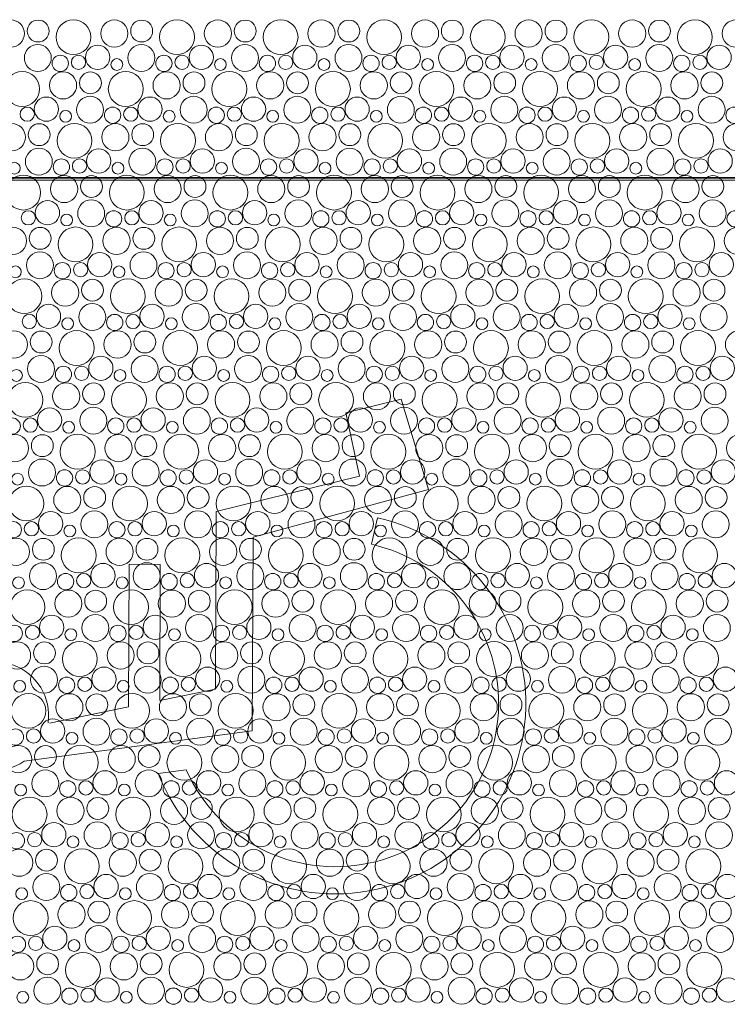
# Model space of a CAD drawing. Header units: metres. Extents: x -167 to 338, y -186 to 508.
# Tile 137 of 256: x 73.89 to 76.37, y 19.35 to 22.81. Entities that reach past the tile are written whole.
import ezdxf
from ezdxf.enums import TextEntityAlignment as Align

# ---------------------------------------------------------------- set-up
doc = ezdxf.new("R2010")
doc.units = ezdxf.units.M
doc.header["$MEASUREMENT"] = 0
doc.linetypes.add('Öffnungslinie Tür Fenster', pattern=[0.23, 0.15, -0.08])
for name, color, linetype in [('60 Gelände 2D Übersicht', 7, 'Continuous'), ('60 Stellplätze', 7, 'Continuous'), ('94 Genehmigungsplanung Bemaßung', 7, 'Continuous')]:
    doc.layers.add(name, color=color, linetype=linetype)
doc.styles.add('ERSTELLTER_STIL_1', font='arial.ttf')
doc.styles.add('ERSTELLTER_STIL_2', font='arial.ttf')
doc.dimstyles.new('ERSTELLTER_STIL__2', dxfattribs={"dimtxt": 0.25, "dimasz": 0.19, "dimexe": 0.18, "dimexo": 0.1, "dimgap": 0, "dimtad": 1, "dimzin": 0, "dimdsep": 46, "dimtxsty": 'ERSTELLTER_STIL_1', "dimblk": 'ARROWHEAD_6', "dimblk1": 'ARROWHEAD_6', "dimblk2": 'ARROWHEAD_6', "dimcen": 0.09, "dimclrd": 7, "dimclre": 7, "dimclrt": 7, "dimazin": 0, "dimtfac": 1, "dimtdec": 4, "dimtmove": 0, "dimatfit": 3, "dimfxl": 1, "dimtolj": 1, "dimtzin": 0, "dimarcsym": 0})

# ---------------------------------------------------------------- blocks, each defined once
blk = doc.blocks.new('*X45', base_point=(27236.1321, 33357.279))
at = {"layer": '60 Gelände 2D Übersicht', "color": 9, "linetype": 'Continuous', "lineweight": 18}
for centre, radius in [((73.8586, 22.7596), 0.0477), ((73.9546, 22.7684), 0.0384), ((74.0787, 22.7471), 0.0612), ((74.2223, 22.7596), 0.0477), ((74.3183, 22.7684), 0.0384), ((74.4424, 22.7471), 0.0612), ((74.586, 22.7596), 0.0477), ((74.682, 22.7684), 0.0384), ((74.8061, 22.7471), 0.0612), ((74.9497, 22.7596), 0.0477), ((75.0457, 22.7684), 0.0384), ((75.1699, 22.7471), 0.0612), ((75.3134, 22.7596), 0.0477), ((75.4094, 22.7684), 0.0384), ((75.5336, 22.7471), 0.0612), ((75.6771, 22.7596), 0.0477), ((75.7732, 22.7684), 0.0384), ((75.8973, 22.7471), 0.0612), ((76.0408, 22.7596), 0.0477), ((76.1369, 22.7684), 0.0384), ((76.261, 22.7471), 0.0612), ((76.4045, 22.7596), 0.0477), ((73.9536, 22.674), 0.0473), ((74.1638, 22.6762), 0.0426), ((74.3173, 22.674), 0.0473), ((74.5275, 22.6762), 0.0426), ((74.681, 22.674), 0.0473), ((74.8912, 22.6762), 0.0426), ((75.0447, 22.674), 0.0473), ((75.255, 22.6762), 0.0426), ((75.4084, 22.674), 0.0473), ((75.6187, 22.6762), 0.0426), ((75.7721, 22.674), 0.0473), ((75.9824, 22.6762), 0.0426), ((76.1358, 22.674), 0.0473), ((76.3461, 22.6762), 0.0426), ((74.0326, 22.6549), 0.0286), ((74.0965, 22.6585), 0.0251), ((74.2312, 22.6508), 0.0207), ((74.3963, 22.6549), 0.0286), ((74.4602, 22.6585), 0.0251), ((74.5949, 22.6508), 0.0207), ((74.76, 22.6549), 0.0286), ((74.8239, 22.6585), 0.0251), ((74.9586, 22.6508), 0.0207), ((75.1238, 22.6549), 0.0286), ((75.1876, 22.6585), 0.0251), ((75.3223, 22.6508), 0.0207), ((75.4875, 22.6549), 0.0286), ((75.5513, 22.6585), 0.0251), ((75.686, 22.6508), 0.0207), ((75.8512, 22.6549), 0.0286), ((75.915, 22.6585), 0.0251), ((76.0497, 22.6508), 0.0207), ((76.2149, 22.6549), 0.0286), ((76.2787, 22.6585), 0.0251), ((73.8987, 22.5651), 0.0612), ((74.0423, 22.5776), 0.0477), ((74.1383, 22.5864), 0.0384), ((74.2624, 22.5651), 0.0612), ((74.406, 22.5776), 0.0477), ((74.502, 22.5864), 0.0384), ((74.6261, 22.5651), 0.0612), ((74.7697, 22.5776), 0.0477), ((74.8657, 22.5864), 0.0384), ((74.9899, 22.5651), 0.0612), ((75.1334, 22.5776), 0.0477), ((75.2294, 22.5864), 0.0384), ((75.3536, 22.5651), 0.0612), ((75.4971, 22.5776), 0.0477), ((75.5932, 22.5864), 0.0384), ((75.7173, 22.5651), 0.0612), ((75.8608, 22.5776), 0.0477), ((75.9569, 22.5864), 0.0384), ((76.081, 22.5651), 0.0612), ((76.2245, 22.5776), 0.0477), ((76.3206, 22.5864), 0.0384), ((73.9838, 22.4942), 0.0426), ((74.1373, 22.492), 0.0473), ((74.3475, 22.4942), 0.0426), ((74.501, 22.492), 0.0473), ((74.7112, 22.4942), 0.0426), ((74.8647, 22.492), 0.0473), ((75.075, 22.4942), 0.0426), ((75.2284, 22.492), 0.0473), ((75.4387, 22.4942), 0.0426), ((75.5921, 22.492), 0.0473), ((75.8024, 22.4942), 0.0426), ((75.9558, 22.492), 0.0473), ((76.1661, 22.4942), 0.0426), ((76.3196, 22.492), 0.0473), ((73.9165, 22.4765), 0.0251), ((74.0512, 22.4688), 0.0207), ((74.2163, 22.4729), 0.0286), ((74.2802, 22.4765), 0.0251), ((74.4149, 22.4688), 0.0207), ((74.58, 22.4729), 0.0286), ((74.6439, 22.4765), 0.0251), ((74.7786, 22.4688), 0.0207), ((74.9438, 22.4729), 0.0286), ((75.0076, 22.4765), 0.0251), ((75.1423, 22.4688), 0.0207), ((75.3075, 22.4729), 0.0286), ((75.3713, 22.4765), 0.0251), ((75.506, 22.4688), 0.0207), ((75.6712, 22.4729), 0.0286), ((75.735, 22.4765), 0.0251), ((75.8697, 22.4688), 0.0207), ((76.0349, 22.4729), 0.0286), ((76.0987, 22.4765), 0.0251), ((76.2334, 22.4688), 0.0207), ((76.3986, 22.4729), 0.0286), ((73.8623, 22.3956), 0.0477), ((73.9583, 22.4044), 0.0384), ((74.0824, 22.3831), 0.0612), ((74.226, 22.3956), 0.0477), ((74.322, 22.4044), 0.0384), ((74.4461, 22.3831), 0.0612), ((74.5897, 22.3956), 0.0477), ((74.6857, 22.4044), 0.0384), ((74.8099, 22.3831), 0.0612), ((74.9534, 22.3956), 0.0477), ((75.0494, 22.4044), 0.0384), ((75.1736, 22.3831), 0.0612), ((75.3171, 22.3956), 0.0477), ((75.4132, 22.4044), 0.0384), ((75.5373, 22.3831), 0.0612), ((75.6808, 22.3956), 0.0477), ((75.7769, 22.4044), 0.0384), ((75.901, 22.3831), 0.0612), ((76.0445, 22.3956), 0.0477), ((76.1406, 22.4044), 0.0384), ((76.2647, 22.3831), 0.0612), ((76.4082, 22.3956), 0.0477), ((73.9573, 22.31), 0.0473), ((74.1675, 22.3122), 0.0426), ((74.321, 22.31), 0.0473), ((74.5312, 22.3122), 0.0426), ((74.6847, 22.31), 0.0473), ((74.895, 22.3122), 0.0426), ((75.0484, 22.31), 0.0473), ((75.2587, 22.3122), 0.0426), ((75.4121, 22.31), 0.0473), ((75.6224, 22.3122), 0.0426), ((75.7758, 22.31), 0.0473), ((75.9861, 22.3122), 0.0426), ((76.1396, 22.31), 0.0473), ((76.3498, 22.3122), 0.0426), ((73.8712, 22.2868), 0.0207), ((74.0363, 22.2909), 0.0286), ((74.1002, 22.2945), 0.0251), ((74.2349, 22.2868), 0.0207), ((74.4, 22.2909), 0.0286), ((74.4639, 22.2945), 0.0251), ((74.5986, 22.2868), 0.0207), ((74.7638, 22.2909), 0.0286), ((74.8276, 22.2945), 0.0251), ((74.9623, 22.2868), 0.0207), ((75.1275, 22.2909), 0.0286), ((75.1913, 22.2945), 0.0251), ((75.326, 22.2868), 0.0207), ((75.4912, 22.2909), 0.0286), ((75.555, 22.2945), 0.0251), ((75.6897, 22.2868), 0.0207), ((75.8549, 22.2909), 0.0286), ((75.9187, 22.2945), 0.0251), ((76.0534, 22.2868), 0.0207), ((76.2186, 22.2909), 0.0286), ((76.2824, 22.2945), 0.0251), ((73.9024, 22.2011), 0.0612), ((74.046, 22.2136), 0.0477), ((74.142, 22.2224), 0.0384), ((74.2661, 22.2011), 0.0612), ((74.4097, 22.2136), 0.0477), ((74.5057, 22.2224), 0.0384), ((74.6299, 22.2011), 0.0612), ((74.7734, 22.2136), 0.0477), ((74.8694, 22.2224), 0.0384), ((74.9936, 22.2011), 0.0612), ((75.1371, 22.2136), 0.0477), ((75.2332, 22.2224), 0.0384), ((75.3573, 22.2011), 0.0612), ((75.5008, 22.2136), 0.0477), ((75.5969, 22.2224), 0.0384), ((75.721, 22.2011), 0.0612), ((75.8645, 22.2136), 0.0477), ((75.9606, 22.2224), 0.0384), ((76.0847, 22.2011), 0.0612), ((76.2282, 22.2136), 0.0477), ((76.3243, 22.2224), 0.0384), ((73.9875, 22.1302), 0.0426), ((74.141, 22.128), 0.0473), ((74.3512, 22.1302), 0.0426), ((74.5047, 22.128), 0.0473), ((74.715, 22.1302), 0.0426), ((74.8684, 22.128), 0.0473), ((75.0787, 22.1302), 0.0426), ((75.2321, 22.128), 0.0473), ((75.4424, 22.1302), 0.0426), ((75.5958, 22.128), 0.0473), ((75.8061, 22.1302), 0.0426), ((75.9596, 22.128), 0.0473), ((76.1698, 22.1302), 0.0426), ((76.3233, 22.128), 0.0473), ((73.9202, 22.1125), 0.0251), ((74.22, 22.1089), 0.0286), ((74.2839, 22.1125), 0.0251), ((74.5838, 22.1089), 0.0286), ((74.6476, 22.1125), 0.0251), ((74.9475, 22.1089), 0.0286), ((75.0113, 22.1125), 0.0251), ((75.3112, 22.1089), 0.0286), ((75.375, 22.1125), 0.0251), ((75.6749, 22.1089), 0.0286), ((75.7387, 22.1125), 0.0251), ((76.0386, 22.1089), 0.0286), ((76.1024, 22.1125), 0.0251), ((76.4023, 22.1089), 0.0286), ((74.0549, 22.1048), 0.0207), ((74.4186, 22.1048), 0.0207), ((74.7823, 22.1048), 0.0207), ((75.146, 22.1048), 0.0207), ((75.5097, 22.1048), 0.0207), ((75.8734, 22.1048), 0.0207), ((76.2372, 22.1048), 0.0207), ((73.866, 22.0316), 0.0477), ((73.962, 22.0404), 0.0384), ((74.0861, 22.0191), 0.0612), ((74.2297, 22.0316), 0.0477), ((74.3257, 22.0404), 0.0384), ((74.4499, 22.0191), 0.0612), ((74.5934, 22.0316), 0.0477), ((74.6894, 22.0404), 0.0384), ((74.8136, 22.0191), 0.0612), ((74.9571, 22.0316), 0.0477), ((75.0532, 22.0404), 0.0384), ((75.1773, 22.0191), 0.0612), ((75.3208, 22.0316), 0.0477), ((75.4169, 22.0404), 0.0384), ((75.541, 22.0191), 0.0612), ((75.6845, 22.0316), 0.0477), ((75.7806, 22.0404), 0.0384), ((75.9047, 22.0191), 0.0612), ((76.0482, 22.0316), 0.0477), ((76.1443, 22.0404), 0.0384), ((76.2684, 22.0191), 0.0612), ((76.412, 22.0316), 0.0477), ((73.961, 21.946), 0.0473), ((74.3247, 21.946), 0.0473), ((74.6884, 21.946), 0.0473), ((75.0521, 21.946), 0.0473), ((75.4158, 21.946), 0.0473), ((75.7796, 21.946), 0.0473), ((76.1433, 21.946), 0.0473), ((74.1712, 21.9482), 0.0426), ((74.535, 21.9482), 0.0426), ((74.8987, 21.9482), 0.0426), ((75.2624, 21.9482), 0.0426), ((75.6261, 21.9482), 0.0426), ((75.9898, 21.9482), 0.0426), ((76.3535, 21.9482), 0.0426), ((73.8749, 21.9228), 0.0207), ((74.04, 21.9269), 0.0286), ((74.1039, 21.9305), 0.0251), ((74.2386, 21.9228), 0.0207), ((74.4038, 21.9269), 0.0286), ((74.4676, 21.9305), 0.0251), ((74.6023, 21.9228), 0.0207), ((74.7675, 21.9269), 0.0286), ((74.8313, 21.9305), 0.0251), ((74.966, 21.9228), 0.0207), ((75.1312, 21.9269), 0.0286), ((75.195, 21.9305), 0.0251), ((75.3297, 21.9228), 0.0207), ((75.4949, 21.9269), 0.0286), ((75.5587, 21.9305), 0.0251), ((75.6934, 21.9228), 0.0207), ((75.8586, 21.9269), 0.0286), ((75.9224, 21.9305), 0.0251), ((76.0572, 21.9228), 0.0207), ((76.2223, 21.9269), 0.0286), ((76.2861, 21.9305), 0.0251), ((73.9061, 21.8371), 0.0612), ((74.0497, 21.8496), 0.0477), ((74.1457, 21.8584), 0.0384), ((74.2699, 21.8371), 0.0612), ((74.4134, 21.8496), 0.0477), ((74.5094, 21.8584), 0.0384), ((74.6336, 21.8371), 0.0612), ((74.7771, 21.8496), 0.0477), ((74.8732, 21.8584), 0.0384), ((74.9973, 21.8371), 0.0612), ((75.1408, 21.8496), 0.0477), ((75.2369, 21.8584), 0.0384), ((75.361, 21.8371), 0.0612), ((75.5045, 21.8496), 0.0477), ((75.6006, 21.8584), 0.0384), ((75.7247, 21.8371), 0.0612), ((75.8682, 21.8496), 0.0477), ((75.9643, 21.8584), 0.0384), ((76.0884, 21.8371), 0.0612), ((76.232, 21.8496), 0.0477), ((76.328, 21.8584), 0.0384), ((73.9912, 21.7662), 0.0426), ((74.1447, 21.764), 0.0473), ((74.355, 21.7662), 0.0426), ((74.5084, 21.764), 0.0473), ((74.7187, 21.7662), 0.0426), ((74.8721, 21.764), 0.0473), ((75.0824, 21.7662), 0.0426), ((75.2358, 21.764), 0.0473), ((75.4461, 21.7662), 0.0426), ((75.5996, 21.764), 0.0473), ((75.8098, 21.7662), 0.0426), ((75.9633, 21.764), 0.0473), ((76.1735, 21.7662), 0.0426), ((76.327, 21.764), 0.0473), ((73.9239, 21.7485), 0.0251), ((74.0586, 21.7408), 0.0207), ((74.2238, 21.7449), 0.0286), ((74.2876, 21.7485), 0.0251), ((74.4223, 21.7408), 0.0207), ((74.5875, 21.7449), 0.0286), ((74.6513, 21.7485), 0.0251), ((74.786, 21.7408), 0.0207), ((74.9512, 21.7449), 0.0286), ((75.015, 21.7485), 0.0251), ((75.1497, 21.7408), 0.0207), ((75.3149, 21.7449), 0.0286), ((75.3787, 21.7485), 0.0251), ((75.5134, 21.7408), 0.0207), ((75.6786, 21.7449), 0.0286), ((75.7424, 21.7485), 0.0251), ((75.8772, 21.7408), 0.0207), ((76.0423, 21.7449), 0.0286), ((76.1061, 21.7485), 0.0251), ((76.2409, 21.7408), 0.0207), ((74.0899, 21.6551), 0.0612), ((74.4536, 21.6551), 0.0612), ((74.8173, 21.6551), 0.0612), ((75.181, 21.6551), 0.0612), ((75.5447, 21.6551), 0.0612), ((75.9084, 21.6551), 0.0612), ((76.2721, 21.6551), 0.0612), ((73.8697, 21.6676), 0.0477), ((73.9657, 21.6764), 0.0384), ((74.2334, 21.6676), 0.0477), ((74.3294, 21.6764), 0.0384), ((74.5971, 21.6676), 0.0477), ((74.6932, 21.6764), 0.0384), ((74.9608, 21.6676), 0.0477), ((75.0569, 21.6764), 0.0384), ((75.3245, 21.6676), 0.0477), ((75.4206, 21.6764), 0.0384), ((75.6882, 21.6676), 0.0477), ((75.7843, 21.6764), 0.0384), ((76.052, 21.6676), 0.0477), ((76.148, 21.6764), 0.0384), ((76.4157, 21.6676), 0.0477), ((73.9647, 21.582), 0.0473), ((74.175, 21.5842), 0.0426), ((74.3284, 21.582), 0.0473), ((74.5387, 21.5842), 0.0426), ((74.6921, 21.582), 0.0473), ((74.9024, 21.5842), 0.0426), ((75.0558, 21.582), 0.0473), ((75.2661, 21.5842), 0.0426), ((75.4196, 21.582), 0.0473), ((75.6298, 21.5842), 0.0426), ((75.7833, 21.582), 0.0473), ((75.9935, 21.5842), 0.0426), ((76.147, 21.582), 0.0473), ((76.3572, 21.5842), 0.0426), ((73.8786, 21.5588), 0.0207), ((74.0438, 21.5629), 0.0286), ((74.1076, 21.5665), 0.0251), ((74.2423, 21.5588), 0.0207), ((74.4075, 21.5629), 0.0286), ((74.4713, 21.5665), 0.0251), ((74.606, 21.5588), 0.0207), ((74.7712, 21.5629), 0.0286), ((74.835, 21.5665), 0.0251), ((74.9697, 21.5588), 0.0207), ((75.1349, 21.5629), 0.0286), ((75.1987, 21.5665), 0.0251), ((75.3334, 21.5588), 0.0207), ((75.4986, 21.5629), 0.0286), ((75.5624, 21.5665), 0.0251), ((75.6972, 21.5588), 0.0207), ((75.8623, 21.5629), 0.0286), ((75.9261, 21.5665), 0.0251), ((76.0609, 21.5588), 0.0207), ((76.226, 21.5629), 0.0286), ((76.2898, 21.5665), 0.0251), ((73.9099, 21.4731), 0.0612), ((74.0534, 21.4856), 0.0477), ((74.1494, 21.4944), 0.0384), ((74.2736, 21.4731), 0.0612), ((74.4171, 21.4856), 0.0477), ((74.5132, 21.4944), 0.0384), ((74.6373, 21.4731), 0.0612), ((74.7808, 21.4856), 0.0477), ((74.8769, 21.4944), 0.0384), ((75.001, 21.4731), 0.0612), ((75.1445, 21.4856), 0.0477), ((75.2406, 21.4944), 0.0384), ((75.3647, 21.4731), 0.0612), ((75.5082, 21.4856), 0.0477), ((75.6043, 21.4944), 0.0384), ((75.7284, 21.4731), 0.0612), ((75.872, 21.4856), 0.0477), ((75.968, 21.4944), 0.0384), ((76.0921, 21.4731), 0.0612), ((76.2357, 21.4856), 0.0477), ((76.3317, 21.4944), 0.0384), ((73.995, 21.4022), 0.0426), ((74.1484, 21.4), 0.0473), ((74.3587, 21.4022), 0.0426), ((74.5121, 21.4), 0.0473), ((74.7224, 21.4022), 0.0426), ((74.8758, 21.4), 0.0473), ((75.0861, 21.4022), 0.0426), ((75.2396, 21.4), 0.0473), ((75.4498, 21.4022), 0.0426), ((75.6033, 21.4), 0.0473), ((75.8135, 21.4022), 0.0426), ((75.967, 21.4), 0.0473), ((76.1772, 21.4022), 0.0426), ((76.3307, 21.4), 0.0473), ((73.8638, 21.3809), 0.0286), ((73.9276, 21.3845), 0.0251), ((74.2275, 21.3809), 0.0286), ((74.2913, 21.3845), 0.0251), ((74.5912, 21.3809), 0.0286), ((74.655, 21.3845), 0.0251), ((74.9549, 21.3809), 0.0286), ((75.0187, 21.3845), 0.0251), ((75.3186, 21.3809), 0.0286), ((75.3824, 21.3845), 0.0251), ((75.6823, 21.3809), 0.0286), ((75.7461, 21.3845), 0.0251), ((76.046, 21.3809), 0.0286), ((76.1098, 21.3845), 0.0251), ((74.0623, 21.3768), 0.0207), ((74.426, 21.3768), 0.0207), ((74.7897, 21.3768), 0.0207), ((75.1534, 21.3768), 0.0207), ((75.5172, 21.3768), 0.0207), ((75.8809, 21.3768), 0.0207), ((76.2446, 21.3768), 0.0207), ((73.8734, 21.3036), 0.0477), ((73.9694, 21.3124), 0.0384), ((74.0936, 21.2911), 0.0612), ((74.2371, 21.3036), 0.0477), ((74.3332, 21.3124), 0.0384), ((74.4573, 21.2911), 0.0612), ((74.6008, 21.3036), 0.0477), ((74.6969, 21.3124), 0.0384), ((74.821, 21.2911), 0.0612), ((74.9645, 21.3036), 0.0477), ((75.0606, 21.3124), 0.0384), ((75.1847, 21.2911), 0.0612), ((75.3282, 21.3036), 0.0477), ((75.4243, 21.3124), 0.0384), ((75.5484, 21.2911), 0.0612), ((75.692, 21.3036), 0.0477), ((75.788, 21.3124), 0.0384), ((75.9121, 21.2911), 0.0612), ((76.0557, 21.3036), 0.0477), ((76.1517, 21.3124), 0.0384), ((76.2758, 21.2911), 0.0612), ((76.4194, 21.3036), 0.0477), ((73.9684, 21.218), 0.0473), ((74.1787, 21.2202), 0.0426), ((74.3321, 21.218), 0.0473), ((74.5424, 21.2202), 0.0426), ((74.6958, 21.218), 0.0473), ((74.9061, 21.2202), 0.0426), ((75.0596, 21.218), 0.0473), ((75.2698, 21.2202), 0.0426), ((75.4233, 21.218), 0.0473), ((75.6335, 21.2202), 0.0426), ((75.787, 21.218), 0.0473), ((75.9972, 21.2202), 0.0426), ((76.1507, 21.218), 0.0473), ((76.3609, 21.2202), 0.0426), ((73.8823, 21.1948), 0.0207), ((74.0475, 21.1989), 0.0286), ((74.1113, 21.2025), 0.0251), ((74.246, 21.1948), 0.0207), ((74.4112, 21.1989), 0.0286), ((74.475, 21.2025), 0.0251), ((74.6097, 21.1948), 0.0207), ((74.7749, 21.1989), 0.0286), ((74.8387, 21.2025), 0.0251), ((74.9734, 21.1948), 0.0207), ((75.1386, 21.1989), 0.0286), ((75.2024, 21.2025), 0.0251), ((75.3372, 21.1948), 0.0207), ((75.5023, 21.1989), 0.0286), ((75.5661, 21.2025), 0.0251), ((75.7009, 21.1948), 0.0207), ((75.866, 21.1989), 0.0286), ((75.9298, 21.2025), 0.0251), ((76.0646, 21.1948), 0.0207), ((76.2297, 21.1989), 0.0286), ((76.2935, 21.2025), 0.0251), ((73.9136, 21.1091), 0.0612), ((74.0571, 21.1216), 0.0477), ((74.1532, 21.1304), 0.0384), ((74.2773, 21.1091), 0.0612), ((74.4208, 21.1216), 0.0477), ((74.5169, 21.1304), 0.0384), ((74.641, 21.1091), 0.0612), ((74.7845, 21.1216), 0.0477), ((74.8806, 21.1304), 0.0384), ((75.0047, 21.1091), 0.0612), ((75.1482, 21.1216), 0.0477), ((75.2443, 21.1304), 0.0384), ((75.3684, 21.1091), 0.0612), ((75.512, 21.1216), 0.0477), ((75.608, 21.1304), 0.0384), ((75.7321, 21.1091), 0.0612), ((75.8757, 21.1216), 0.0477), ((75.9717, 21.1304), 0.0384), ((76.0958, 21.1091), 0.0612), ((76.2394, 21.1216), 0.0477), ((76.3354, 21.1304), 0.0384), ((73.9987, 21.0382), 0.0426), ((74.1521, 21.0361), 0.0473), ((74.3624, 21.0382), 0.0426), ((74.5158, 21.0361), 0.0473), ((74.7261, 21.0382), 0.0426), ((74.8796, 21.0361), 0.0473), ((75.0898, 21.0382), 0.0426), ((75.2433, 21.0361), 0.0473), ((75.4535, 21.0382), 0.0426), ((75.607, 21.0361), 0.0473), ((75.8172, 21.0382), 0.0426), ((75.9707, 21.0361), 0.0473), ((76.1809, 21.0382), 0.0426), ((76.3344, 21.0361), 0.0473), ((73.8675, 21.0169), 0.0286), ((73.9313, 21.0205), 0.0251), ((74.066, 21.0128), 0.0207), ((74.2312, 21.0169), 0.0286), ((74.295, 21.0205), 0.0251), ((74.4297, 21.0128), 0.0207), ((74.5949, 21.0169), 0.0286), ((74.6587, 21.0205), 0.0251), ((74.7934, 21.0128), 0.0207), ((74.9586, 21.0169), 0.0286), ((75.0224, 21.0205), 0.0251), ((75.1572, 21.0128), 0.0207), ((75.3223, 21.0169), 0.0286), ((75.3861, 21.0205), 0.0251), ((75.5209, 21.0128), 0.0207), ((75.686, 21.0169), 0.0286), ((75.7498, 21.0205), 0.0251), ((75.8846, 21.0128), 0.0207), ((76.0497, 21.0169), 0.0286), ((76.1135, 21.0205), 0.0251), ((76.2483, 21.0128), 0.0207), ((73.8771, 20.9396), 0.0477), ((73.9732, 20.9484), 0.0384), ((74.0973, 20.9271), 0.0612), ((74.2408, 20.9396), 0.0477), ((74.3369, 20.9484), 0.0384), ((74.461, 20.9271), 0.0612), ((74.6045, 20.9396), 0.0477), ((74.7006, 20.9484), 0.0384), ((74.8247, 20.9271), 0.0612), ((74.9682, 20.9396), 0.0477), ((75.0643, 20.9484), 0.0384), ((75.1884, 20.9271), 0.0612), ((75.332, 20.9396), 0.0477), ((75.428, 20.9484), 0.0384), ((75.5521, 20.9271), 0.0612), ((75.6957, 20.9396), 0.0477), ((75.7917, 20.9484), 0.0384), ((75.9158, 20.9271), 0.0612), ((76.0594, 20.9396), 0.0477), ((76.1554, 20.9484), 0.0384), ((76.2795, 20.9271), 0.0612), ((73.9721, 20.8541), 0.0473), ((74.1824, 20.8562), 0.0426), ((74.3358, 20.8541), 0.0473), ((74.5461, 20.8562), 0.0426), ((74.6996, 20.8541), 0.0473), ((74.9098, 20.8562), 0.0426), ((75.0633, 20.8541), 0.0473), ((75.2735, 20.8562), 0.0426), ((75.427, 20.8541), 0.0473), ((75.6372, 20.8562), 0.0426), ((75.7907, 20.8541), 0.0473), ((76.0009, 20.8562), 0.0426), ((76.1544, 20.8541), 0.0473), ((76.3646, 20.8562), 0.0426), ((73.886, 20.8308), 0.0207), ((74.0512, 20.8349), 0.0286), ((74.115, 20.8385), 0.0251), ((74.2497, 20.8308), 0.0207), ((74.4149, 20.8349), 0.0286), ((74.4787, 20.8385), 0.0251), ((74.6134, 20.8308), 0.0207), ((74.7786, 20.8349), 0.0286), ((74.8424, 20.8385), 0.0251), ((74.9772, 20.8308), 0.0207), ((75.1423, 20.8349), 0.0286), ((75.2061, 20.8385), 0.0251), ((75.3409, 20.8308), 0.0207), ((75.506, 20.8349), 0.0286), ((75.5698, 20.8385), 0.0251), ((75.7046, 20.8308), 0.0207), ((75.8697, 20.8349), 0.0286), ((75.9335, 20.8385), 0.0251), ((76.0683, 20.8308), 0.0207), ((76.2334, 20.8349), 0.0286), ((76.2972, 20.8385), 0.0251), ((73.9173, 20.7451), 0.0612), ((74.0608, 20.7576), 0.0477), ((74.1569, 20.7664), 0.0384), ((74.281, 20.7451), 0.0612), ((74.4245, 20.7576), 0.0477), ((74.5206, 20.7664), 0.0384), ((74.6447, 20.7451), 0.0612), ((74.7882, 20.7576), 0.0477), ((74.8843, 20.7664), 0.0384), ((75.0084, 20.7451), 0.0612), ((75.152, 20.7576), 0.0477), ((75.248, 20.7664), 0.0384), ((75.3721, 20.7451), 0.0612), ((75.5157, 20.7576), 0.0477), ((75.6117, 20.7664), 0.0384), ((75.7358, 20.7451), 0.0612), ((75.8794, 20.7576), 0.0477), ((75.9754, 20.7664), 0.0384), ((76.0995, 20.7451), 0.0612), ((76.2431, 20.7576), 0.0477), ((76.3391, 20.7664), 0.0384), ((74.0024, 20.6742), 0.0426), ((74.1558, 20.6721), 0.0473), ((74.3661, 20.6742), 0.0426), ((74.5196, 20.6721), 0.0473), ((74.7298, 20.6742), 0.0426), ((74.8833, 20.6721), 0.0473), ((75.0935, 20.6742), 0.0426), ((75.247, 20.6721), 0.0473), ((75.4572, 20.6742), 0.0426), ((75.6107, 20.6721), 0.0473), ((75.8209, 20.6742), 0.0426), ((75.9744, 20.6721), 0.0473), ((76.1846, 20.6742), 0.0426), ((76.3381, 20.6721), 0.0473), ((73.8712, 20.653), 0.0286), ((73.935, 20.6565), 0.0251), ((74.2349, 20.653), 0.0286), ((74.2987, 20.6565), 0.0251), ((74.5986, 20.653), 0.0286), ((74.6624, 20.6565), 0.0251), ((74.9623, 20.653), 0.0286), ((75.0261, 20.6565), 0.0251), ((75.326, 20.653), 0.0286), ((75.3898, 20.6565), 0.0251), ((75.6897, 20.653), 0.0286), ((75.7535, 20.6565), 0.0251), ((76.0534, 20.653), 0.0286), ((76.1172, 20.6565), 0.0251), ((74.0697, 20.6488), 0.0207), ((74.4334, 20.6488), 0.0207), ((74.7972, 20.6488), 0.0207), ((75.1609, 20.6488), 0.0207), ((75.5246, 20.6488), 0.0207), ((75.8883, 20.6488), 0.0207), ((76.252, 20.6488), 0.0207), ((73.8808, 20.5756), 0.0477), ((73.9769, 20.5844), 0.0384), ((74.101, 20.5631), 0.0612), ((74.2445, 20.5756), 0.0477), ((74.3406, 20.5844), 0.0384), ((74.4647, 20.5631), 0.0612), ((74.6082, 20.5756), 0.0477), ((74.7043, 20.5844), 0.0384), ((74.8284, 20.5631), 0.0612), ((74.972, 20.5756), 0.0477), ((75.068, 20.5844), 0.0384), ((75.1921, 20.5631), 0.0612), ((75.3357, 20.5756), 0.0477), ((75.4317, 20.5844), 0.0384), ((75.5558, 20.5631), 0.0612), ((75.6994, 20.5756), 0.0477), ((75.7954, 20.5844), 0.0384), ((75.9195, 20.5631), 0.0612), ((76.0631, 20.5756), 0.0477), ((76.1591, 20.5844), 0.0384), ((76.2832, 20.5631), 0.0612), ((73.9758, 20.4901), 0.0473), ((74.1861, 20.4922), 0.0426), ((74.3396, 20.4901), 0.0473), ((74.5498, 20.4922), 0.0426), ((74.7033, 20.4901), 0.0473), ((74.9135, 20.4922), 0.0426), ((75.067, 20.4901), 0.0473), ((75.2772, 20.4922), 0.0426), ((75.4307, 20.4901), 0.0473), ((75.6409, 20.4922), 0.0426), ((75.7944, 20.4901), 0.0473), ((76.0046, 20.4922), 0.0426), ((76.1581, 20.4901), 0.0473), ((76.3683, 20.4922), 0.0426), ((73.8897, 20.4668), 0.0207), ((74.0549, 20.471), 0.0286), ((74.1187, 20.4745), 0.0251), ((74.2534, 20.4668), 0.0207), ((74.4186, 20.471), 0.0286), ((74.4824, 20.4745), 0.0251), ((74.6172, 20.4668), 0.0207), ((74.7823, 20.471), 0.0286), ((74.8461, 20.4745), 0.0251), ((74.9809, 20.4668), 0.0207), ((75.146, 20.471), 0.0286), ((75.2098, 20.4745), 0.0251), ((75.3446, 20.4668), 0.0207), ((75.5097, 20.471), 0.0286), ((75.5735, 20.4745), 0.0251), ((75.7083, 20.4668), 0.0207), ((75.8734, 20.471), 0.0286), ((75.9372, 20.4745), 0.0251), ((76.072, 20.4668), 0.0207), ((76.2371, 20.471), 0.0286), ((76.3009, 20.4745), 0.0251), ((73.921, 20.3812), 0.0612), ((74.0645, 20.3936), 0.0477), ((74.1606, 20.4024), 0.0384), ((74.2847, 20.3812), 0.0612), ((74.4282, 20.3936), 0.0477), ((74.5243, 20.4024), 0.0384), ((74.6484, 20.3812), 0.0612), ((74.792, 20.3936), 0.0477), ((74.888, 20.4024), 0.0384), ((75.0121, 20.3812), 0.0612), ((75.1557, 20.3936), 0.0477), ((75.2517, 20.4024), 0.0384), ((75.3758, 20.3812), 0.0612), ((75.5194, 20.3936), 0.0477), ((75.6154, 20.4024), 0.0384), ((75.7395, 20.3812), 0.0612), ((75.8831, 20.3936), 0.0477), ((75.9791, 20.4024), 0.0384), ((76.1032, 20.3812), 0.0612), ((76.2468, 20.3936), 0.0477), ((76.3428, 20.4024), 0.0384), ((74.0061, 20.3102), 0.0426), ((74.1596, 20.3081), 0.0473), ((74.3698, 20.3102), 0.0426), ((74.5233, 20.3081), 0.0473), ((74.7335, 20.3102), 0.0426), ((74.887, 20.3081), 0.0473), ((75.0972, 20.3102), 0.0426), ((75.2507, 20.3081), 0.0473), ((75.4609, 20.3102), 0.0426), ((75.6144, 20.3081), 0.0473), ((75.8246, 20.3102), 0.0426), ((75.9781, 20.3081), 0.0473), ((76.1883, 20.3102), 0.0426), ((76.3418, 20.3081), 0.0473), ((73.8749, 20.289), 0.0286), ((73.9387, 20.2925), 0.0251), ((74.0734, 20.2848), 0.0207), ((74.2386, 20.289), 0.0286), ((74.3024, 20.2925), 0.0251), ((74.4372, 20.2848), 0.0207), ((74.6023, 20.289), 0.0286), ((74.6661, 20.2925), 0.0251), ((74.8009, 20.2848), 0.0207), ((74.966, 20.289), 0.0286), ((75.0298, 20.2925), 0.0251), ((75.1646, 20.2848), 0.0207), ((75.3297, 20.289), 0.0286), ((75.3935, 20.2925), 0.0251), ((75.5283, 20.2848), 0.0207), ((75.6934, 20.289), 0.0286), ((75.7572, 20.2925), 0.0251), ((75.892, 20.2848), 0.0207), ((76.0571, 20.289), 0.0286), ((76.1209, 20.2925), 0.0251), ((76.2557, 20.2848), 0.0207), ((73.8845, 20.2116), 0.0477), ((73.9806, 20.2204), 0.0384), ((74.1047, 20.1992), 0.0612), ((74.2482, 20.2116), 0.0477), ((74.3443, 20.2204), 0.0384), ((74.4684, 20.1992), 0.0612), ((74.612, 20.2116), 0.0477), ((74.708, 20.2204), 0.0384), ((74.8321, 20.1992), 0.0612), ((74.9757, 20.2116), 0.0477), ((75.0717, 20.2204), 0.0384), ((75.1958, 20.1992), 0.0612), ((75.3394, 20.2116), 0.0477), ((75.4354, 20.2204), 0.0384), ((75.5595, 20.1992), 0.0612), ((75.7031, 20.2116), 0.0477), ((75.7991, 20.2204), 0.0384), ((75.9232, 20.1992), 0.0612), ((76.0668, 20.2116), 0.0477), ((76.1628, 20.2204), 0.0384), ((76.2869, 20.1992), 0.0612), ((73.9796, 20.1261), 0.0473), ((74.1898, 20.1282), 0.0426), ((74.3433, 20.1261), 0.0473), ((74.5535, 20.1282), 0.0426), ((74.707, 20.1261), 0.0473), ((74.9172, 20.1282), 0.0426), ((75.0707, 20.1261), 0.0473), ((75.2809, 20.1282), 0.0426), ((75.4344, 20.1261), 0.0473), ((75.6446, 20.1282), 0.0426), ((75.7981, 20.1261), 0.0473), ((76.0083, 20.1282), 0.0426), ((76.1618, 20.1261), 0.0473), ((76.372, 20.1282), 0.0426), ((74.0586, 20.107), 0.0286), ((74.1224, 20.1105), 0.0251), ((74.4223, 20.107), 0.0286), ((74.4861, 20.1105), 0.0251), ((74.786, 20.107), 0.0286), ((74.8498, 20.1105), 0.0251), ((75.1497, 20.107), 0.0286), ((75.2135, 20.1105), 0.0251), ((75.5134, 20.107), 0.0286), ((75.5772, 20.1105), 0.0251), ((75.8771, 20.107), 0.0286), ((75.9409, 20.1105), 0.0251), ((76.2408, 20.107), 0.0286), ((76.3047, 20.1105), 0.0251), ((73.8934, 20.1028), 0.0207), ((74.2572, 20.1028), 0.0207), ((74.6209, 20.1028), 0.0207), ((74.9846, 20.1028), 0.0207), ((75.3483, 20.1028), 0.0207), ((75.712, 20.1028), 0.0207), ((76.0757, 20.1028), 0.0207), ((73.9247, 20.0172), 0.0612), ((74.0682, 20.0296), 0.0477), ((74.1643, 20.0384), 0.0384), ((74.2884, 20.0172), 0.0612), ((74.432, 20.0296), 0.0477), ((74.528, 20.0384), 0.0384), ((74.6521, 20.0172), 0.0612), ((74.7957, 20.0296), 0.0477), ((74.8917, 20.0384), 0.0384), ((75.0158, 20.0172), 0.0612), ((75.1594, 20.0296), 0.0477), ((75.2554, 20.0384), 0.0384), ((75.3795, 20.0172), 0.0612), ((75.5231, 20.0296), 0.0477), ((75.6191, 20.0384), 0.0384), ((75.7432, 20.0172), 0.0612), ((75.8868, 20.0296), 0.0477), ((75.9828, 20.0384), 0.0384), ((76.1069, 20.0172), 0.0612), ((76.2505, 20.0296), 0.0477), ((76.3465, 20.0384), 0.0384), ((74.0098, 19.9462), 0.0426), ((74.1633, 19.9441), 0.0473), ((74.3735, 19.9462), 0.0426), ((74.527, 19.9441), 0.0473), ((74.7372, 19.9462), 0.0426), ((74.8907, 19.9441), 0.0473), ((75.1009, 19.9462), 0.0426), ((75.2544, 19.9441), 0.0473), ((75.4646, 19.9462), 0.0426), ((75.6181, 19.9441), 0.0473), ((75.8283, 19.9462), 0.0426), ((75.9818, 19.9441), 0.0473), ((76.192, 19.9462), 0.0426), ((76.3455, 19.9441), 0.0473), ((73.8786, 19.925), 0.0286), ((73.9424, 19.9285), 0.0251), ((74.2423, 19.925), 0.0286), ((74.3061, 19.9285), 0.0251), ((74.606, 19.925), 0.0286), ((74.6698, 19.9285), 0.0251), ((74.9697, 19.925), 0.0286), ((75.0335, 19.9285), 0.0251), ((75.3334, 19.925), 0.0286), ((75.3972, 19.9285), 0.0251), ((75.6971, 19.925), 0.0286), ((75.7609, 19.9285), 0.0251), ((76.0608, 19.925), 0.0286), ((76.1247, 19.9285), 0.0251), ((74.0772, 19.9208), 0.0207), ((74.4409, 19.9208), 0.0207), ((74.8046, 19.9208), 0.0207), ((75.1683, 19.9208), 0.0207), ((75.532, 19.9208), 0.0207), ((75.8957, 19.9208), 0.0207), ((76.2594, 19.9208), 0.0207), ((73.8882, 19.8476), 0.0477), ((73.9843, 19.8564), 0.0384), ((74.1084, 19.8352), 0.0612), ((74.252, 19.8476), 0.0477), ((74.348, 19.8564), 0.0384), ((74.4721, 19.8352), 0.0612), ((74.6157, 19.8476), 0.0477), ((74.7117, 19.8564), 0.0384), ((74.8358, 19.8352), 0.0612), ((74.9794, 19.8476), 0.0477), ((75.0754, 19.8564), 0.0384), ((75.1995, 19.8352), 0.0612), ((75.3431, 19.8476), 0.0477), ((75.4391, 19.8564), 0.0384), ((75.5632, 19.8352), 0.0612), ((75.7068, 19.8476), 0.0477), ((75.8028, 19.8564), 0.0384), ((75.9269, 19.8352), 0.0612), ((76.0705, 19.8476), 0.0477), ((76.1665, 19.8564), 0.0384), ((76.2906, 19.8352), 0.0612), ((73.9833, 19.7621), 0.0473), ((74.1935, 19.7642), 0.0426), ((74.347, 19.7621), 0.0473), ((74.5572, 19.7642), 0.0426), ((74.7107, 19.7621), 0.0473), ((74.9209, 19.7642), 0.0426), ((75.0744, 19.7621), 0.0473), ((75.2846, 19.7642), 0.0426), ((75.4381, 19.7621), 0.0473), ((75.6483, 19.7642), 0.0426), ((75.8018, 19.7621), 0.0473), ((76.012, 19.7642), 0.0426), ((76.1655, 19.7621), 0.0473), ((76.3757, 19.7642), 0.0426), ((73.8972, 19.7388), 0.0207), ((74.0623, 19.743), 0.0286), ((74.1261, 19.7465), 0.0251), ((74.2609, 19.7388), 0.0207), ((74.426, 19.743), 0.0286), ((74.4898, 19.7465), 0.0251), ((74.6246, 19.7388), 0.0207), ((74.7897, 19.743), 0.0286), ((74.8535, 19.7465), 0.0251), ((74.9883, 19.7388), 0.0207), ((75.1534, 19.743), 0.0286), ((75.2172, 19.7465), 0.0251), ((75.352, 19.7388), 0.0207), ((75.5171, 19.743), 0.0286), ((75.5809, 19.7465), 0.0251), ((75.7157, 19.7388), 0.0207), ((75.8808, 19.743), 0.0286), ((75.9447, 19.7465), 0.0251), ((76.0794, 19.7388), 0.0207), ((76.2445, 19.743), 0.0286), ((76.3084, 19.7465), 0.0251), ((73.9284, 19.6532), 0.0612), ((74.072, 19.6656), 0.0477), ((74.168, 19.6744), 0.0384), ((74.2921, 19.6532), 0.0612), ((74.4357, 19.6656), 0.0477), ((74.5317, 19.6744), 0.0384), ((74.6558, 19.6532), 0.0612), ((74.7994, 19.6656), 0.0477), ((74.8954, 19.6744), 0.0384), ((75.0195, 19.6532), 0.0612), ((75.1631, 19.6656), 0.0477), ((75.2591, 19.6744), 0.0384), ((75.3832, 19.6532), 0.0612), ((75.5268, 19.6656), 0.0477), ((75.6228, 19.6744), 0.0384), ((75.7469, 19.6532), 0.0612), ((75.8905, 19.6656), 0.0477), ((75.9865, 19.6744), 0.0384), ((76.1106, 19.6532), 0.0612), ((76.2542, 19.6656), 0.0477), ((76.3502, 19.6744), 0.0384), ((74.0135, 19.5822), 0.0426), ((74.167, 19.5801), 0.0473), ((74.3772, 19.5822), 0.0426), ((74.5307, 19.5801), 0.0473), ((74.7409, 19.5822), 0.0426), ((74.8944, 19.5801), 0.0473), ((75.1046, 19.5822), 0.0426), ((75.2581, 19.5801), 0.0473), ((75.4683, 19.5822), 0.0426), ((75.6218, 19.5801), 0.0473), ((75.832, 19.5822), 0.0426), ((75.9855, 19.5801), 0.0473), ((76.1957, 19.5822), 0.0426), ((76.3492, 19.5801), 0.0473), ((73.8823, 19.561), 0.0286), ((73.9461, 19.5645), 0.0251), ((74.0809, 19.5568), 0.0207), ((74.246, 19.561), 0.0286), ((74.3098, 19.5645), 0.0251), ((74.4446, 19.5568), 0.0207), ((74.6097, 19.561), 0.0286), ((74.6735, 19.5645), 0.0251), ((74.8083, 19.5568), 0.0207), ((74.9734, 19.561), 0.0286), ((75.0372, 19.5645), 0.0251), ((75.172, 19.5568), 0.0207), ((75.3371, 19.561), 0.0286), ((75.4009, 19.5645), 0.0251), ((75.5357, 19.5568), 0.0207), ((75.7008, 19.561), 0.0286), ((75.7647, 19.5645), 0.0251), ((75.8994, 19.5568), 0.0207), ((76.0645, 19.561), 0.0286), ((76.1284, 19.5645), 0.0251), ((76.2631, 19.5568), 0.0207), ((73.892, 19.4836), 0.0477), ((73.988, 19.4924), 0.0384), ((74.1121, 19.4712), 0.0612), ((74.2557, 19.4836), 0.0477), ((74.3517, 19.4924), 0.0384), ((74.4758, 19.4712), 0.0612), ((74.6194, 19.4836), 0.0477), ((74.7154, 19.4924), 0.0384), ((74.8395, 19.4712), 0.0612), ((74.9831, 19.4836), 0.0477), ((75.0791, 19.4924), 0.0384), ((75.2032, 19.4712), 0.0612), ((75.3468, 19.4836), 0.0477), ((75.4428, 19.4924), 0.0384), ((75.5669, 19.4712), 0.0612), ((75.7105, 19.4836), 0.0477), ((75.8065, 19.4924), 0.0384), ((75.9306, 19.4712), 0.0612), ((76.0742, 19.4836), 0.0477), ((76.1702, 19.4924), 0.0384), ((76.2943, 19.4712), 0.0612), ((73.987, 19.3981), 0.0473), ((74.1972, 19.4003), 0.0426), ((74.3507, 19.3981), 0.0473), ((74.5609, 19.4003), 0.0426), ((74.7144, 19.3981), 0.0473), ((74.9246, 19.4003), 0.0426), ((75.0781, 19.3981), 0.0473), ((75.2883, 19.4003), 0.0426), ((75.4418, 19.3981), 0.0473), ((75.652, 19.4003), 0.0426), ((75.8055, 19.3981), 0.0473), ((76.0157, 19.4003), 0.0426), ((76.1692, 19.3981), 0.0473), ((76.3794, 19.4003), 0.0426), ((74.066, 19.379), 0.0286), ((74.1298, 19.3825), 0.0251), ((74.4297, 19.379), 0.0286), ((74.4935, 19.3825), 0.0251), ((74.7934, 19.379), 0.0286), ((74.8572, 19.3825), 0.0251), ((75.1571, 19.379), 0.0286), ((75.2209, 19.3825), 0.0251), ((75.5208, 19.379), 0.0286), ((75.5847, 19.3825), 0.0251), ((75.8845, 19.379), 0.0286), ((75.9484, 19.3825), 0.0251), ((76.2482, 19.379), 0.0286), ((76.3121, 19.3825), 0.0251), ((73.9009, 19.3748), 0.0207), ((74.2646, 19.3748), 0.0207), ((74.6283, 19.3748), 0.0207), ((74.992, 19.3748), 0.0207), ((75.3557, 19.3748), 0.0207), ((75.7194, 19.3748), 0.0207), ((76.0831, 19.3748), 0.0207)]:
    blk.add_circle(centre, radius, dxfattribs=at)
blk = doc.blocks.new('Parkplätze Linienzug 27')
at = {"layer": '60 Stellplätze', "color": 7, "linetype": 'Continuous', "lineweight": 13}
for p, q in [((9.0456, 3.7566), (8.9385, 2.9559)), ((8.8546, 3.3905), (8.9112, 3.6678)), ((8.3535, 3.3884), (8.8546, 3.3905)), ((8.354, 3.2788), (8.3535, 3.3884)), ((9.0885, 3.2862), (9.0754, 3.1881)), ((8.8322, 3.2808), (8.354, 3.2788)), ((8.7921, 3.0848), (8.8322, 3.2808)), ((8.0448, 2.5792), (8.1685, 3.0822)), ((8.1685, 3.0822), (8.7921, 3.0848)), ((8.2581, 2.9531), (8.0906, 2.3375)), ((8.9385, 2.9559), (8.2581, 2.9531)), ((7.7743, 2.4333), (7.8221, 2.6277)), ((7.8221, 2.6277), (8.0448, 2.5792)), ((8.1902, 2.5162), (8.2834, 2.5373)), ((8.0906, 2.3375), (7.7743, 2.4333))]:
    blk.add_line(p, q, dxfattribs=at)
at = {"layer": '60 Stellplätze', "color": 7, "linetype": 'Continuous', "lineweight": 13, "flags": 128}
blk.add_lwpolyline([(10.5, 0), (10.5, 5.5), (7, 5.5), (7, 0)], close=True, dxfattribs=at)
at = {"layer": '60 Stellplätze', "color": 7, "linetype": 'Continuous', "lineweight": 13}
for centre, radius, start, end in [((8.8861, 3.8619), 0.1911, 326.5723, 277.3675), ((8.8425, 2.6643), 0.6689, 192.7923, 68.4146), ((8.8425, 2.6643), 0.5733, 192.7923, 66.0275)]:
    blk.add_arc(centre, radius, start, end, dxfattribs=at)
blk = doc.blocks.new('*D535', base_point=(27236.1321, 33357.279))
at = {"layer": '94 Genehmigungsplanung Bemaßung', "color": 7, "linetype": 'Continuous', "lineweight": 13}
for p, q in [((78.3117, 22.3491), (78.5117, 22.1491)), ((78.5992, 22.2491), (78.2242, 22.2491)), ((78.4117, 18.7491), (78.4117, 22.2491)), ((78.3117, 18.8491), (78.5117, 18.6491)), ((78.5992, 18.7491), (78.2242, 18.7491)), ((78.4117, 18.5991), (78.4117, 18.7491))]:
    blk.add_line(p, q, dxfattribs=at)
at = {"layer": '94 Genehmigungsplanung Bemaßung', "color": 7, "lineweight": 13, "insert": (78.3617, 20.1655), "char_height": 0.25, "attachment_point": 7, "rotation": 90, "style": 'ERSTELLTER_STIL_1'}
blk.add_mtext('\\A1;{\\pql;\\fArial|b0|i0|c0|p0;\\W1.000000;3,50}', dxfattribs=at)
blk = doc.blocks.new('ARROWHEAD_6')
at = {"color": 0, "linetype": 'Continuous', "lineweight": 0}
for p, q in [((-0.5, -0.5), (0.5, 0.5)), ((0, 0), (-1, 0))]:
    blk.add_line(p, q, dxfattribs=at)
blk = doc.blocks.new('*D536', base_point=(27236.1321, 33357.279))
at = {"layer": '94 Genehmigungsplanung Bemaßung', "color": 7, "linetype": 'Continuous', "lineweight": 13}
for p, q in [((78.3117, 25.0991), (78.5117, 24.8991)), ((78.5992, 24.9991), (78.2242, 24.9991)), ((78.4117, 22.2491), (78.4117, 24.9991)), ((78.3117, 22.3491), (78.5117, 22.1491)), ((78.5992, 22.2491), (78.2242, 22.2491))]:
    blk.add_line(p, q, dxfattribs=at)
at = {"layer": '94 Genehmigungsplanung Bemaßung', "color": 7, "lineweight": 13, "insert": (78.3617, 23.2904), "char_height": 0.25, "attachment_point": 7, "rotation": 90, "style": 'ERSTELLTER_STIL_1'}
blk.add_mtext('\\A1;{\\pql;\\fArial|b0|i0|c0|p0;\\W1.000000;2,75}', dxfattribs=at)
blk = doc.blocks.new('Parkplätze 27')
at = {"layer": '60 Stellplätze', "color": 7, "linetype": 'Continuous', "lineweight": 13, "flags": 128}
blk.add_lwpolyline([(2.745, 0), (2.755, 0), (2.755, 5.4989), (2.745, 5.4989)], close=True, dxfattribs=at)
at = {"layer": '60 Stellplätze', "color": 7, "linetype": 'Continuous', "lineweight": 13, "style": 'ERSTELLTER_STIL_2'}
for tag, p in [('num_start_0', (0.4, 0.4171)), ('num_start_1', (3.15, 0.4171)), ('num_start_2', (5.9, 0.4146)), ('num_start_3', (8.65, 0.4171)), ('num_start_4', (11.4, 0.4146)), ('num_start_5', (14.15, 0.4146))]:
    blk.add_attdef(tag, text='', height=0.3, dxfattribs=at).set_placement(p, align=Align.MIDDLE_CENTER)

msp = doc.modelspace()

# ---------------------------------------------------------------- block references
at = {"layer": '60 Gelände 2D Übersicht', "color": 9, "linetype": 'Öffnungslinie Tür Fenster', "lineweight": 18}
msp.add_blockref('*X45', (27236.1321, 33357.279), dxfattribs=at)
at = {"layer": '60 Stellplätze', "color": 7, "linetype": 'Continuous', "lineweight": 13, "rotation": 89.9945255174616}
msp.add_blockref('Parkplätze 27', (77.6622, 19.4991), dxfattribs=at)
at = {"layer": '60 Stellplätze', "color": 7, "linetype": 'Continuous', "lineweight": 13, "xscale": -0.9999999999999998, "rotation": 90.0054744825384}
msp.add_blockref('Parkplätze Linienzug 27', (77.6618, 29.2497), dxfattribs=at)

# ---------------------------------------------------------------- dimensions: what is measured, and where the dimension line sits
at = {"layer": '94 Genehmigungsplanung Bemaßung', "color": 7, "linetype": 'Continuous', "lineweight": 13}
for base, p1, p2, picture, middle in [((78.4117, 24.9991), (72.1625, 22.2491), (77.6627, 24.9991), '*D536', (78.2367, 23.6141)), ((78.4117, 22.2491), (66.6628, 18.7491), (72.1625, 22.2491), '*D535', (78.2367, 20.4891))]:
    dim = msp.add_linear_dim(base=base, p1=p1, p2=p2, angle=90, dimstyle='ERSTELLTER_STIL__2', dxfattribs=at)
    dim.commit()
    dim.dimension.update_dxf_attribs({"geometry": picture, "text_midpoint": middle, "dimtype": 160, "text_rotation": 90})

doc.saveas('drawing.dxf')
